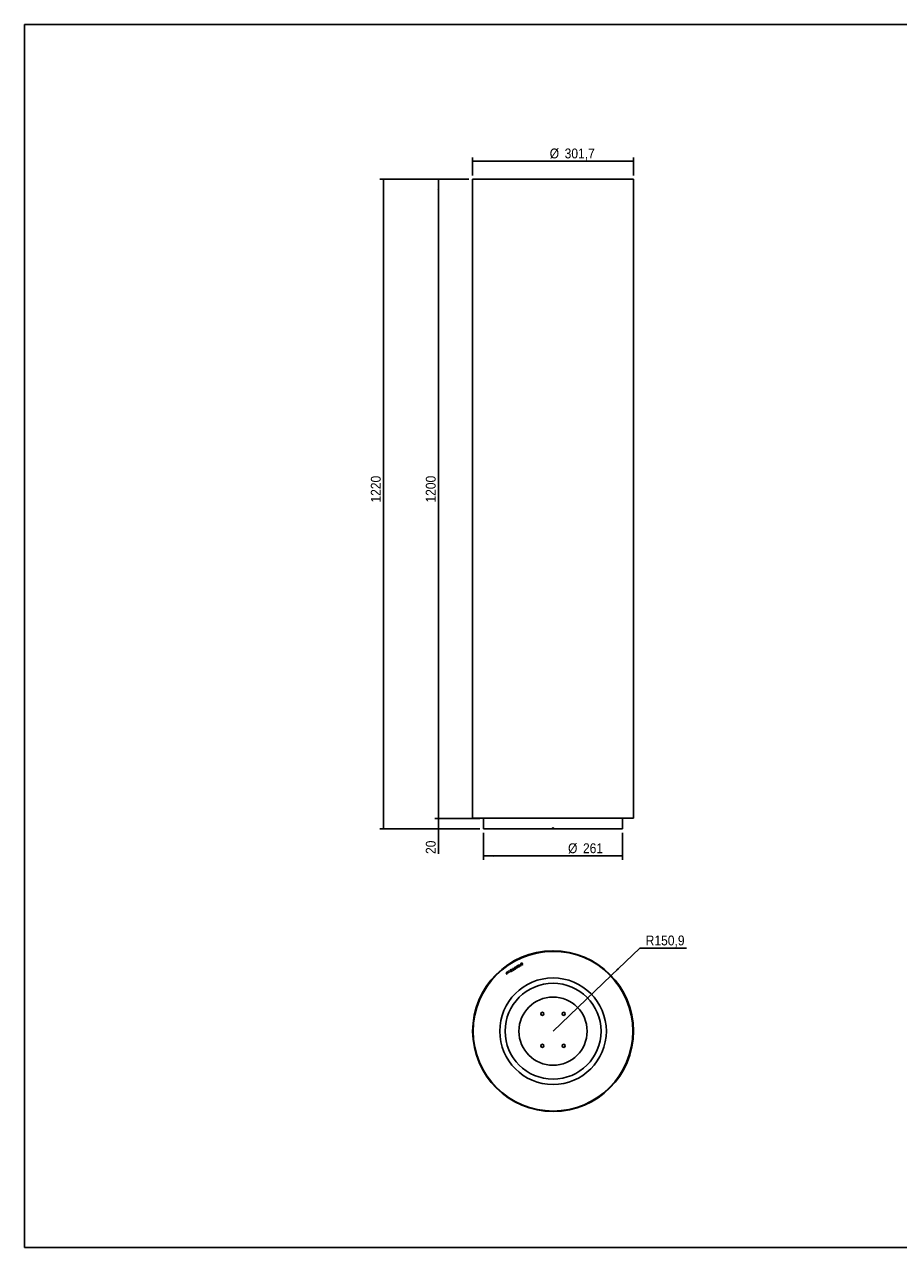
# Model space of a CAD drawing. Header units: millimetres. Extents: x 170 to 3450, y -90 to 2206.
# Tile 1 of 2: x 170 to 1810, y -90 to 2206. Entities that reach past the tile are written whole.
import ezdxf

# ---------------------------------------------------------------- set-up
doc = ezdxf.new("R2010")
doc.units = ezdxf.units.MM
doc.header["$LTSCALE"] = 7
doc.linetypes.add('SLD-Solido', pattern=[0])
doc.layers.add('QUOTE', color=1, linetype='SLD-Solido')
doc.layers.add('SCHIZZI', color=9, linetype='Continuous')
doc.styles.add('SLDTEXTSTYLE0', font='GOTHIC.TTF', dxfattribs={"width": 0.913})
doc.dimstyles.new('SLDDIMSTYLE0', dxfattribs={"dimtxt": 18.520833, "dimasz": 19.6, "dimexe": 0, "dimexo": 0.0625, "dimgap": 4.630208, "dimtad": 0, "dimtih": 1, "dimtoh": 1, "dimdec": 1, "dimrnd": 1e-09, "dimzin": 12, "dimdsep": 46, "dimtxsty": 'SLDTEXTSTYLE0', "dimsah": 1, "dimcen": 0, "dimadec": 0, "dimazin": 3, "dimtfac": 1, "dimtdec": 1, "dimtofl": 0, "dimtmove": 0, "dimatfit": 3, "dimfxl": 1, "dimfrac": 2, "dimtolj": 1, "dimtzin": 12, "dimarcsym": 0})
doc.dimstyles.new('SLDDIMSTYLE1', dxfattribs={"dimtxt": 18.520833, "dimasz": 19.6, "dimexe": 0, "dimexo": 0.0625, "dimgap": 4.630208, "dimtad": 1, "dimdec": 1, "dimrnd": 1e-09, "dimzin": 12, "dimdsep": 46, "dimtxsty": 'SLDTEXTSTYLE0', "dimsah": 1, "dimcen": 0.09, "dimadec": 0, "dimazin": 3, "dimtfac": 1, "dimtdec": 1, "dimtmove": 0, "dimatfit": 0, "dimfxl": 1, "dimfrac": 2, "dimtolj": 1, "dimtzin": 12, "dimarcsym": 0})
doc.dimstyles.new('SLDDIMSTYLE2', dxfattribs={"dimtxt": 18.520833, "dimasz": 19.6, "dimexe": 0, "dimexo": 0.0625, "dimgap": 4.630208, "dimtad": 1, "dimdec": 1, "dimrnd": 1e-09, "dimzin": 12, "dimdsep": 46, "dimtxsty": 'SLDTEXTSTYLE0', "dimsah": 1, "dimcen": 0.09, "dimadec": 0, "dimazin": 3, "dimtfac": 1, "dimtdec": 1, "dimtofl": 0, "dimtmove": 0, "dimatfit": 3, "dimfxl": 1, "dimfrac": 2, "dimtolj": 1, "dimtzin": 12, "dimarcsym": 0})

# ---------------------------------------------------------------- blocks, each defined once
blk = doc.blocks.new('_D')
at = {"layer": 'QUOTE', "transparency": 16777216}
for p, q in [((1271.2, 420.9), (1325, 472.4)), ((1325, 472.4), (1412.7, 472.4)), ((1162.3, 316.5), (1271.2, 420.9))]:
    blk.add_line(p, q, dxfattribs=at)
blk.add_solid([(1271.2, 420.9), (1286.6, 433.2), (1284.1, 435.7)], dxfattribs=at)
at = {"layer": 'QUOTE', "transparency": 16777216, "insert": (1336.1, 496.1), "char_height": 18.52, "attachment_point": 1, "style": 'SLDTEXTSTYLE0'}
blk.add_mtext('R150,9', dxfattribs=at)
blk = doc.blocks.new('_D_1')
at = {"layer": 'QUOTE', "transparency": 16777216}
for p, q in [((947.2, 716.1), (947.2, 751.1)), ((1024.8, 716.1), (940.2, 716.1)), ((947.2, 716.1), (947.2, 696.1)), ((1024.8, 696.1), (940.2, 696.1)), ((947.2, 696.1), (947.2, 649.2))]:
    blk.add_line(p, q, dxfattribs=at)
for points in [[(947.2, 716.1), (948.9, 735.7), (945.4, 735.7)], [(947.2, 696.1), (945.4, 676.5), (948.9, 676.5)]]:
    blk.add_solid(points, dxfattribs=at)
at = {"layer": 'QUOTE', "transparency": 16777216, "insert": (923.5, 649.2), "char_height": 18.52, "attachment_point": 1, "rotation": 90, "style": 'SLDTEXTSTYLE0'}
blk.add_mtext('20', dxfattribs=at)
blk = doc.blocks.new('_D_2')
at = {"layer": 'QUOTE', "transparency": 16777216}
for p, q in [((1004.4, 1916.1), (940.2, 1916.1)), ((947.2, 716.1), (947.2, 1916.1)), ((1004.4, 716.1), (940.2, 716.1))]:
    blk.add_line(p, q, dxfattribs=at)
for points in [[(947.2, 1916.1), (945.4, 1896.5), (948.9, 1896.5)], [(947.2, 716.1), (948.9, 735.7), (945.4, 735.7)]]:
    blk.add_solid(points, dxfattribs=at)
at = {"layer": 'QUOTE', "transparency": 16777216, "insert": (923.5, 1308.9), "char_height": 18.52, "attachment_point": 1, "rotation": 90, "style": 'SLDTEXTSTYLE0'}
blk.add_mtext('1200', dxfattribs=at)
blk = doc.blocks.new('_D_3')
at = {"layer": 'QUOTE', "transparency": 16777216}
for p, q in [((1004.4, 1916.1), (837.1, 1916.1)), ((844.1, 1916.1), (844.1, 696.1)), ((1024.8, 696.1), (837.1, 696.1))]:
    blk.add_line(p, q, dxfattribs=at)
for points in [[(844.1, 1916.1), (842.3, 1896.5), (845.8, 1896.5)], [(844.1, 696.1), (845.8, 715.7), (842.3, 715.7)]]:
    blk.add_solid(points, dxfattribs=at)
at = {"layer": 'QUOTE', "transparency": 16777216, "insert": (820.4, 1308.9), "char_height": 18.52, "attachment_point": 1, "rotation": 90, "style": 'SLDTEXTSTYLE0'}
blk.add_mtext('1220', dxfattribs=at)
blk = doc.blocks.new('_D_4')
at = {"layer": 'QUOTE', "transparency": 16777216}
for p, q in [((1031.8, 689.1), (1031.8, 638.5)), ((1292.8, 689.1), (1292.8, 638.5)), ((1031.8, 645.5), (1292.8, 645.5))]:
    blk.add_line(p, q, dxfattribs=at)
for points in [[(1031.8, 645.5), (1051.4, 643.8), (1051.4, 647.3)], [(1292.8, 645.5), (1273.2, 647.3), (1273.2, 643.8)]]:
    blk.add_solid(points, dxfattribs=at)
at = {"layer": 'QUOTE', "transparency": 16777216, "char_height": 18.52, "attachment_point": 1, "style": 'SLDTEXTSTYLE0'}
for s, insert in [('%%c', (1190.4, 669.2)), ('261', (1218.4, 669.2))]:
    blk.add_mtext(s, dxfattribs=dict(at, insert=insert))
blk = doc.blocks.new('_D_5')
at = {"layer": 'QUOTE', "transparency": 16777216}
for p, q in [((1011.4, 1923.1), (1011.4, 1956.8)), ((1313.1, 1923.1), (1313.1, 1956.8)), ((1011.4, 1949.8), (1313.1, 1949.8))]:
    blk.add_line(p, q, dxfattribs=at)
for points in [[(1011.4, 1949.8), (1031, 1948.1), (1031, 1951.6)], [(1313.1, 1949.8), (1293.5, 1951.6), (1293.5, 1948.1)]]:
    blk.add_solid(points, dxfattribs=at)
at = {"layer": 'QUOTE', "transparency": 16777216, "char_height": 18.52, "attachment_point": 1, "style": 'SLDTEXTSTYLE0'}
for s, insert in [('%%c', (1156, 1973.5)), ('301,7', (1184, 1973.5))]:
    blk.add_mtext(s, dxfattribs=dict(at, insert=insert))

msp = doc.modelspace()

# ---------------------------------------------------------------- linework, layer by layer
for p, q in [((1011.42, 1916.13), (1011.42, 716.13)), ((1313.12, 1916.13), (1011.42, 1916.13)), ((1313.12, 716.13), (1313.12, 1916.13)), ((1011.42, 716.13), (1313.12, 716.13)), ((1031.77, 716.13), (1031.77, 696.13)), ((1292.77, 696.13), (1292.77, 716.13)), ((1161.27, 696.13), (1031.77, 696.13)), ((1161.27, 698.13), (1161.27, 696.13)), ((1163.28, 698.13), (1161.27, 698.13)), ((1161.27, 696.13), (1161.28, 696.13)), ((1161.28, 698.13), (1161.28, 696.13)), ((1163.26, 696.13), (1161.28, 696.13)), ((1163.26, 696.13), (1163.26, 698.13)), ((1163.28, 696.13), (1163.26, 696.13)), ((1163.28, 696.13), (1163.28, 698.13)), ((1292.77, 696.13), (1163.28, 696.13)), ((1161.75, 467.37), (1161.91, 467.38)), ((1161.75, 466.37), (1161.91, 466.38)), ((1161.91, 467.38), (1161.91, 466.38)), ((1162.11, 467.38), (1162.27, 467.38)), ((1162.11, 466.38), (1162.11, 467.38)), ((1162.11, 466.38), (1162.27, 466.38)), ((1091.74, 437.32), (1092.14, 437.57)), ((1094.85, 435.18), (1091.74, 437.32)), ((1092.14, 437.57), (1093.11, 436.9)), ((1093.11, 436.9), (1094.5, 437.75)), ((1093.5, 436.63), (1094.56, 437.29)), ((1094.77, 435.76), (1093.5, 436.63)), ((1094.34, 438.93), (1094.74, 439.17)), ((1094.5, 437.75), (1094.34, 438.93)), ((1094.56, 437.29), (1094.77, 435.76)), ((1094.74, 439.17), (1095.25, 435.43)), ((1096.5, 439.29), (1096.09, 439.42)), ((1097.27, 441.55), (1097.67, 441.8)), ((1097.38, 440.71), (1097.27, 441.55)), ((1097.38, 437.33), (1097.45, 437.76)), ((1097.77, 437.71), (1097.43, 440.29)), ((1097.67, 441.8), (1097.8, 440.76)), ((1097.96, 436.24), (1097.82, 437.28)), ((1098.19, 437.78), (1097.86, 440.33)), ((1098.36, 436.48), (1097.96, 436.24)), ((1098.25, 437.34), (1098.36, 436.48)), ((1099.95, 440.64), (1101.13, 441.37)), ((1100.09, 440.42), (1099.95, 440.64)), ((1101.04, 441.01), (1100.09, 440.42)), ((1100.39, 439.93), (1101.34, 440.52)), ((1100.52, 439.72), (1100.39, 439.93)), ((1101.48, 440.3), (1100.52, 439.72)), ((1100.82, 439.23), (1101.77, 439.82)), ((1100.95, 439.02), (1100.82, 439.23)), ((1102.13, 439.74), (1100.95, 439.02)), ((1101.34, 440.52), (1101.04, 441.01)), ((1101.13, 441.37), (1102.13, 439.74)), ((1101.77, 439.82), (1101.48, 440.3)), ((1102.49, 443.96), (1103.81, 444.77)), ((1102.75, 443.61), (1103.67, 444.18)), ((1103.67, 444.18), (1105, 442.01)), ((1103.81, 444.77), (1105.59, 441.87)), ((1105, 442.01), (1104.25, 441.55)), ((1105.59, 441.87), (1104.47, 441.18)), ((1074.01, 426.41), (1074.38, 426.63)), ((1075.81, 423.49), (1074.01, 426.41)), ((1074.38, 426.63), (1076.17, 423.71)), ((1075.57, 427.37), (1077.59, 428.61)), ((1075.79, 427), (1075.57, 427.37)), ((1077.45, 428.02), (1075.79, 427)), ((1076.17, 423.71), (1075.81, 423.49)), ((1079.01, 425.48), (1077.45, 428.02)), ((1077.59, 428.61), (1079.38, 425.71)), ((1078.72, 429.31), (1080.74, 430.56)), ((1078.94, 428.94), (1078.72, 429.31)), ((1080.6, 429.96), (1078.94, 428.94)), ((1079.38, 425.71), (1079.01, 425.48)), ((1082.17, 427.42), (1080.6, 429.96)), ((1080.74, 430.56), (1082.53, 427.65)), ((1082.03, 431.35), (1084.15, 432.66)), ((1082.25, 430.98), (1082.03, 431.35)), ((1082.53, 427.65), (1082.17, 427.42)), ((1084.01, 432.07), (1082.25, 430.98)), ((1082.8, 430.08), (1084.57, 431.17)), ((1083.03, 429.72), (1082.8, 430.08)), ((1084.79, 430.8), (1083.03, 429.72)), ((1083.58, 428.82), (1085.34, 429.91)), ((1083.81, 428.46), (1083.58, 428.82)), ((1085.93, 429.77), (1083.81, 428.46)), ((1084.57, 431.17), (1084.01, 432.07)), ((1084.15, 432.66), (1085.93, 429.77)), ((1085.34, 429.91), (1084.79, 430.8)), ((1086.26, 433.96), (1086.73, 434.24)), ((1087.83, 431.42), (1086.26, 433.96)), ((1086.73, 434.24), (1088.29, 431.7)), ((1086.87, 430.83), (1087.83, 431.42)), ((1087.1, 430.46), (1086.87, 430.83)), ((1089.47, 431.93), (1087.1, 430.46)), ((1088.29, 431.7), (1089.25, 432.29)), ((1089.25, 432.29), (1089.47, 431.93)), ((1090.02, 433.31), (1090.38, 433.53)), ((1091.42, 436.03), (1091.05, 435.8)), ((1095.25, 435.43), (1094.85, 435.18))]:
    msp.add_line(p, q)
for centre, radius in [((1162.27, 316.53), 149.85), ((1162.27, 316.53), 100), ((1162.27, 316.53), 90), ((1162.27, 316.53), 64), ((1142.27, 349.1), 3), ((1182.27, 349.1), 3), ((1142.27, 289.1), 3), ((1182.27, 289.1), 3)]:
    msp.add_circle(centre, radius)
for centre, radius, start, end in [((1162.27, 316.53), 150.85, 90.2, 90), ((1162.27, 316.53), 149.85, 90.2, 90), ((1090.68, 434.65), 1.82, 89.19568, 155.00506), ((1090.63, 435.54), 0.926, 31.5442, 85.40268), ((1097.71, 439.08), 1.65, 113.20005, 168.23672), ((1097.71, 439.08), 1.22, 112.85878, 170.41051), ((1097.77, 439.08), 1.68, 103.59042, 115.14905), ((1097.77, 439.08), 1.25, 105.7203, 115.48397), ((1097.8, 438.99), 1.7, 256.01097, 270.91896), ((1097.8, 438.99), 1.27, 254.2547, 268.71572), ((1097.77, 439.08), 1.68, 41.02924, 88.90885), ((1097.77, 439.08), 1.25, 40.48094, 85.93811), ((1097.8, 438.99), 1.27, 288.09321, 324.10076), ((1097.8, 438.99), 1.7, 285.38564, 324.15999), ((1097.76, 439), 1.31, 324.5703, 42.75472), ((1097.76, 439), 1.74, 324.5126, 42.75472), ((1103.57, 442.48), 1.83, 126.14598, 180.89739), ((1103.42, 442.54), 1.68, 182.92004, 252.83595), ((1103.57, 442.48), 1.4, 126.14598, 180.58466), ((1103.42, 442.54), 1.25, 183.26496, 252.70897), ((1103.43, 442.66), 1.8, 253.57857, 298.6838), ((1103.43, 442.66), 1.37, 253.69692, 298.85835), ((1101.78, 445.79), 4.9, 298.1131, 300.22406), ((1101.78, 445.79), 5.33, 298.1131, 300.22406), ((1089.95, 435.07), 0.99, 159.41075, 220.8107), ((1089.76, 434.95), 0.77, 223.40804, 283.60947), ((1089.95, 435.07), 0.561, 159.41075, 219.53942), ((1090.68, 434.64), 1.4, 89.26233, 153.47428), ((1089.78, 434.99), 0.38, 226.07144, 279.7078), ((1088.76, 439.67), 5.18, 282.14937, 290.05841), ((1089.25, 438.17), 4.03, 279.94475, 290.88112), ((1090.86, 433.89), 1.03, 214.60137, 267.43695), ((1090.87, 433.9), 0.606, 216.91232, 264.2854), ((1091.79, 431.45), 3.58, 99.35634, 110.4671), ((1091.79, 431.45), 3.15, 99.35639, 110.46673), ((1090.62, 435.54), 0.507, 31.72348, 81.45065), ((1090.79, 434.37), 1.08, 271.1263, 333.61412), ((1090.79, 434.37), 1.51, 271.1263, 333.46838), ((1091.35, 434.11), 0.89, 332.79007, 99.09074), ((1091.35, 434.11), 0.461, 332.49991, 98.84377)]:
    msp.add_arc(centre, radius, start, end)
at = {"layer": 'SCHIZZI'}
for p in [(170.48, -89.61), (3450.32, 2206.39)]:
    msp.add_line(p, (170.48, 2206.39), dxfattribs=at)
at = {"layer": 'SCHIZZI', "color": 7, "true_color": 0xffffff}
msp.add_line((170.48, -89.61), (3450.48, -89.61), dxfattribs=at)

# ---------------------------------------------------------------- dimensions: what is measured, and where the dimension line sits
at = {"layer": 'QUOTE'}
for base, p1, p2, picture, middle in [((1313.12, 1949.82), (1011.42, 1916.13), (1313.12, 1916.13), '_D_5', (1200.77, 1949.82)), ((1292.77, 645.54), (1031.77, 696.13), (1292.77, 696.13), '_D_4', (1224.91, 645.54))]:
    dim = msp.add_linear_dim(base=base, p1=p1, p2=p2, text='%%c<>', dimstyle='SLDDIMSTYLE2', dxfattribs=at)
    dim.commit()
    dim.dimension.update_dxf_attribs({"geometry": picture, "text_midpoint": middle, "dimtype": 160})
for base, p1, p2, dimstyle, picture, middle in [((844.09, 696.13), (1011.42, 1916.13), (1031.77, 696.13), 'SLDDIMSTYLE2', '_D_3', (844.09, 1336.22)), ((947.18, 1916.13), (1011.42, 716.13), (1011.42, 1916.13), 'SLDDIMSTYLE2', '_D_2', (947.18, 1336.22)), ((947.18, 696.13), (1031.77, 716.13), (1031.77, 696.13), 'SLDDIMSTYLE1', '_D_1', (947.18, 662.89))]:
    dim = msp.add_linear_dim(base=base, p1=p1, p2=p2, angle=90, dimstyle=dimstyle, dxfattribs=at)
    dim.commit()
    dim.dimension.update_dxf_attribs({"geometry": picture, "text_midpoint": middle, "dimtype": 160})
dim = msp.add_radius_dim(center=(1162.2734, 316.5259), mpoint=(1271.2005, 420.884), dimstyle='SLDDIMSTYLE0', dxfattribs=at)
dim.commit()
dim.dimension.update_dxf_attribs({"geometry": '_D', "text_midpoint": (1374.3795, 487.1316), "dimtype": 164})

doc.saveas('drawing.dxf')
